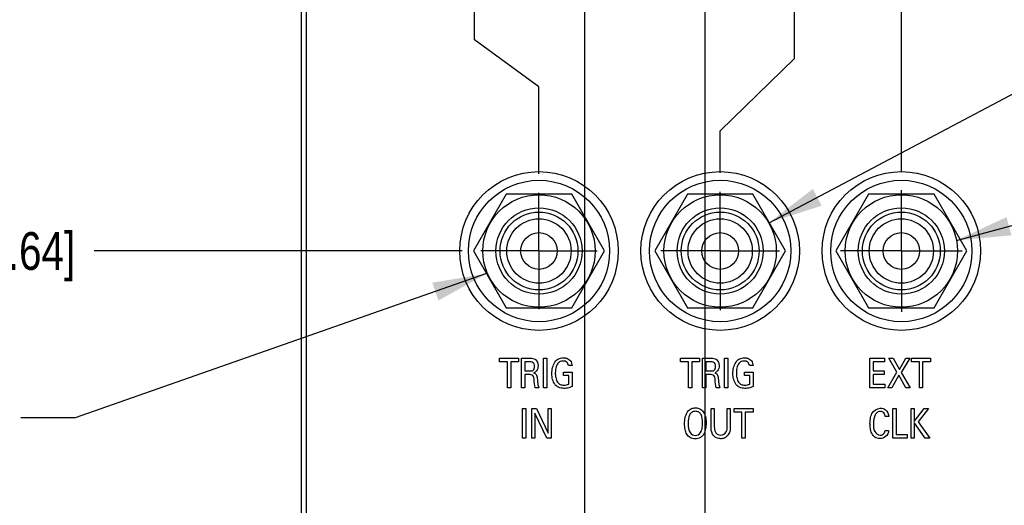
# Model space of a CAD drawing. Header units: inches. Extents: x 0 to 34, y 0 to 22.
# Tile 17 of 39: x 13.4 to 16.7, y 10.3 to 12. Entities that reach past the tile are written whole.
import ezdxf

# ---------------------------------------------------------------- set-up
doc = ezdxf.new("R2010")
doc.units = ezdxf.units.IN
doc.header["$LTSCALE"] = 1.87
doc.header["$MEASUREMENT"] = 0
doc.linetypes.add('CENTER', pattern=[0.6, 0.375, -0.075, 0.075, -0.075])
doc.layers.get('0').update_dxf_attribs({"linetype": 'CONTINUOUS'})
for name, color, linetype in [('02___PRT_ALL_AXES', 7, 'CONTINUOUS'), ('DATUMCURVES', 7, 'CONTINUOUS'), ('DEFAULT_1', 7, 'CENTER'), ('DETAIL', 7, 'CONTINUOUS'), ('DIMENSIONS', 7, 'CONTINUOUS')]:
    doc.layers.add(name, color=color, linetype=linetype)
doc.styles.get("Standard").update_dxf_attribs({"font": 'txt', "width": 0.8})
doc.dimstyles.new('DIMSTYLE_1', dxfattribs={"dimtxt": 0.125, "dimasz": 0.18, "dimexe": 0.125, "dimexo": 0.0625, "dimgap": 0.03125, "dimtad": 0, "dimtih": 1, "dimtoh": 1, "dimdec": 3, "dimlfac": 0.666667, "dimzin": 4, "dimdsep": 46, "dimtxsty": 'STANDARD', "dimblk": '_FILLED', "dimblk1": '_FILLED', "dimblk2": '_FILLED', "dimcen": 0.09, "dimadec": 0, "dimazin": 0, "dimtp": 0.005, "dimtm": 0.005, "dimtfac": 1, "dimtdec": 3, "dimtofl": 0, "dimtmove": 0, "dimatfit": 3, "dimldrblk": '_FILLED', "dimfxl": 1, "dimtolj": 1, "dimtzin": 4, "dimarcsym": 0})
doc.dimstyles.get("Standard").update_dxf_attribs({"dimtxt": 0.125, "dimasz": 0.18, "dimexe": 0.125, "dimexo": 0.0625, "dimgap": 0.09, "dimtad": 0, "dimtih": 1, "dimtoh": 1, "dimdec": 3, "dimzin": 4, "dimdsep": 46, "dimtxsty": 'STANDARD', "dimblk": '_FILLED', "dimblk1": '_FILLED', "dimblk2": '_FILLED', "dimcen": 0.09, "dimadec": 0, "dimazin": 0, "dimtol": 1, "dimtp": 0.01, "dimtm": 0.01, "dimtfac": 1, "dimtdec": 3, "dimtofl": 0, "dimtmove": 0, "dimatfit": 3, "dimldrblk": '_FILLED', "dimfxl": 1, "dimtolj": 1, "dimtzin": 4, "dimarcsym": 0})

# ---------------------------------------------------------------- blocks, each defined once
blk = doc.blocks.new('*D14')
at = {"layer": 'DIMENSIONS', "color": 2, "linetype": 'CONTINUOUS'}
for p, q in [((15.1143, 16.0744), (15.1143, 19.3185)), ((14.9324, 15.8896), (15.1143, 16.0744)), ((14.9298, 11.8848), (14.9324, 15.8896)), ((15.1438, 11.7301), (14.9298, 11.8848)), ((15.1438, 11.4415), (15.1438, 11.7301))]:
    blk.add_line(p, q, dxfattribs=at)
at = {"layer": 'DIMENSIONS', "color": 2, "linetype": 'CONTINUOUS', "insert": (15.0518, 19.381), "char_height": 0.125, "width": 1.125, "attachment_point": 1, "rotation": 90, "line_spacing_factor": 0.9}
blk.add_mtext('.170{\\Ftxt.shx;\\W1.000000;\\H0.125000; }[4.32]', dxfattribs=at)
blk = doc.blocks.new('_FILLED')
at = {"color": 0, "linetype": 'BYBLOCK'}
blk.add_solid([(0, 0), (-1, 0.174), (-1, -0.174)], dxfattribs=at)
blk = doc.blocks.new('*D15')
at = {"layer": 'DIMENSIONS', "color": 2, "linetype": 'CONTINUOUS'}
for p, q in [((15.9896, 11.8233), (15.9896, 19.3185)), ((15.7438, 11.5843), (15.9896, 11.8233)), ((15.7438, 11.4451), (15.7438, 11.5843))]:
    blk.add_line(p, q, dxfattribs=at)
at = {"layer": 'DIMENSIONS', "color": 2, "linetype": 'CONTINUOUS', "insert": (15.9271, 19.381), "char_height": 0.125, "width": 1.125, "attachment_point": 1, "rotation": 90, "line_spacing_factor": 0.9}
blk.add_mtext('.230{\\Ftxt.shx;\\W1.000000;\\H0.125000; }[5.84]', dxfattribs=at)
blk = doc.blocks.new('*D16')
at = {"layer": 'DIMENSIONS', "color": 2, "linetype": 'CONTINUOUS'}
blk.add_line((16.3438, 11.45), (16.3438, 19.3185), dxfattribs=at)
at = {"layer": 'DIMENSIONS', "color": 2, "linetype": 'CONTINUOUS', "insert": (16.2813, 19.381), "char_height": 0.125, "width": 0.925, "attachment_point": 1, "rotation": 90, "line_spacing_factor": 0.9}
blk.add_mtext('.630{\\Ftxt.shx;\\W1.000000;\\H0.125000; }[16]', dxfattribs=at)
blk = doc.blocks.new('*D17')
at = {"layer": 'DIMENSIONS', "color": 2, "linetype": 'CONTINUOUS'}
blk.add_line((15.6943, 8.8571), (15.6943, 19.3185), dxfattribs=at)
at = {"layer": 'DIMENSIONS', "color": 2, "linetype": 'CONTINUOUS', "insert": (15.6318, 19.381), "char_height": 0.125, "width": 0.825, "attachment_point": 1, "rotation": 90, "line_spacing_factor": 0.9}
blk.add_mtext('.197{\\Ftxt.shx;\\W1.000000;\\H0.125000; }[5]', dxfattribs=at)
blk = doc.blocks.new('*D20')
at = {"layer": 'DIMENSIONS', "color": 2, "linetype": 'CONTINUOUS'}
for p, q in [((15.2948, 15.6919), (15.2948, 6.4227)), ((15.2948, 6.4227), (15.356, 6.3308)), ((15.356, 6.3308), (15.356, 5.0333)), ((15.356, 5.0333), (15.2035, 4.8964)), ((15.2035, 4.8964), (15.2035, 2.4965))]:
    blk.add_line(p, q, dxfattribs=at)
at = {"layer": 'DIMENSIONS', "color": 2, "linetype": 'CONTINUOUS', "insert": (15.141, 2.434), "char_height": 0.125, "width": 1.425, "attachment_point": 3, "rotation": 90, "line_spacing_factor": 0.9}
blk.add_mtext('2X .069{\\Ftxt.shx;\\W1.000000;\\H0.125000; }[1.76]', dxfattribs=at)
blk = doc.blocks.new('*D31')
at = {"layer": 'DIMENSIONS', "color": 2, "linetype": 'CONTINUOUS'}
blk.add_line((14.8889, 11.1865), (13.6703, 11.1865), dxfattribs=at)
at = {"layer": 'DIMENSIONS', "color": 2, "linetype": 'CONTINUOUS', "insert": (13.6078, 11.249), "char_height": 0.125, "width": 1.725, "attachment_point": 3, "line_spacing_factor": 0.9}
blk.add_mtext('3D 5.222{\\Ftxt.shx;\\W1.000000;\\H0.125000; }[132.64]', dxfattribs=at)
blk = doc.blocks.new('*D32')
at = {"layer": 'DIMENSIONS', "color": 2, "linetype": 'CONTINUOUS'}
blk.add_line((15.602, 12.751), (13.6703, 12.751), dxfattribs=at)
at = {"layer": 'DIMENSIONS', "color": 2, "linetype": 'CONTINUOUS', "insert": (13.6078, 12.8135), "char_height": 0.125, "width": 1.425, "attachment_point": 3, "line_spacing_factor": 0.9}
blk.add_mtext('6.265{\\Ftxt.shx;\\W1.000000;\\H0.125000; }[159.13]', dxfattribs=at)
blk = doc.blocks.new('*D33')
at = {"layer": 'DIMENSIONS', "color": 2, "linetype": 'CONTINUOUS'}
blk.add_line((15.6092, 14.851), (13.6703, 14.851), dxfattribs=at)
at = {"layer": 'DIMENSIONS', "color": 2, "linetype": 'CONTINUOUS', "insert": (13.6078, 14.9135), "char_height": 0.125, "width": 1.425, "attachment_point": 3, "line_spacing_factor": 0.9}
blk.add_mtext('7.665{\\Ftxt.shx;\\W1.000000;\\H0.125000; }[194.69]', dxfattribs=at)
blk = doc.blocks.new('*D34')
at = {"layer": 'DIMENSIONS', "color": 2, "linetype": 'CONTINUOUS'}
blk.add_line((15.1712, 16.7185), (13.6703, 16.7185), dxfattribs=at)
at = {"layer": 'DIMENSIONS', "color": 2, "linetype": 'CONTINUOUS', "insert": (13.6078, 16.781), "char_height": 0.125, "width": 1.425, "attachment_point": 3, "line_spacing_factor": 0.9}
blk.add_mtext('8.910{\\Ftxt.shx;\\W1.000000;\\H0.125000; }[226.31]', dxfattribs=at)
blk = doc.blocks.new('*D35')
at = {"layer": 'DIMENSIONS', "color": 2, "linetype": 'CONTINUOUS'}
blk.add_line((14.89, 16.9225), (13.6703, 16.9225), dxfattribs=at)
at = {"layer": 'DIMENSIONS', "color": 2, "linetype": 'CONTINUOUS', "insert": (13.6078, 16.985), "char_height": 0.125, "width": 1.725, "attachment_point": 3, "line_spacing_factor": 0.9}
blk.add_mtext('2X 9.046{\\Ftxt.shx;\\W1.000000;\\H0.125000; }[229.77]', dxfattribs=at)
blk = doc.blocks.new('*D36')
at = {"layer": 'DIMENSIONS', "color": 2, "linetype": 'CONTINUOUS'}
blk.add_line((14.8818, 17.1265), (13.6703, 17.1265), dxfattribs=at)
at = {"layer": 'DIMENSIONS', "color": 2, "linetype": 'CONTINUOUS', "insert": (13.6078, 17.189), "char_height": 0.125, "width": 1.725, "attachment_point": 3, "line_spacing_factor": 0.9}
blk.add_mtext('2X 9.182{\\Ftxt.shx;\\W1.000000;\\H0.125000; }[233.22]', dxfattribs=at)
blk = doc.blocks.new('*D37')
at = {"layer": 'DIMENSIONS', "color": 2, "linetype": 'CONTINUOUS'}
blk.add_line((15.1744, 18.4615), (13.6703, 18.4615), dxfattribs=at)
at = {"layer": 'DIMENSIONS', "color": 2, "linetype": 'CONTINUOUS', "insert": (13.6078, 18.524), "char_height": 0.125, "width": 1.825, "attachment_point": 3, "line_spacing_factor": 0.9}
blk.add_mtext('2X 10.072{\\Ftxt.shx;\\W1.000000;\\H0.125000; }[255.83]', dxfattribs=at)
blk = doc.blocks.new('*D38')
at = {"layer": 'DIMENSIONS', "color": 2, "linetype": 'CONTINUOUS'}
blk.add_line((14.2953, 18.6445), (13.6703, 18.6445), dxfattribs=at)
at = {"layer": 'DIMENSIONS', "color": 2, "linetype": 'CONTINUOUS', "insert": (13.6078, 18.707), "char_height": 0.125, "width": 1.525, "attachment_point": 3, "line_spacing_factor": 0.9}
blk.add_mtext('10.194{\\Ftxt.shx;\\W1.000000;\\H0.125000; }[258.93]', dxfattribs=at)

msp = doc.modelspace()

# ---------------------------------------------------------------- linework, layer by layer
at = {"color": 7, "linetype": 'CONTINUOUS'}
for p, q in [((14.3578, 3.1705), (14.3578, 18.2245)), ((14.3728, 17.8435), (14.3728, 3.2155)), ((15.0356, 11.374), (14.9273, 11.1865)), ((15.2521, 11.374), (15.0356, 11.374)), ((15.3603, 11.1865), (15.2521, 11.374)), ((15.6356, 11.374), (15.5273, 11.1865)), ((15.8521, 11.374), (15.6356, 11.374)), ((15.9603, 11.1865), (15.8521, 11.374)), ((16.2356, 11.374), (16.1273, 11.1865)), ((16.4521, 11.374), (16.2356, 11.374)), ((16.5603, 11.1865), (16.4521, 11.374)), ((14.9273, 11.1865), (15.0356, 10.999)), ((15.2521, 10.999), (15.3603, 11.1865)), ((15.5273, 11.1865), (15.6356, 10.999)), ((15.8521, 10.999), (15.9603, 11.1865)), ((16.1273, 11.1865), (16.2356, 10.999)), ((16.4521, 10.999), (16.5603, 11.1865)), ((15.0356, 10.999), (15.2521, 10.999)), ((15.6356, 10.999), (15.8521, 10.999)), ((16.2356, 10.999), (16.4521, 10.999))]:
    msp.add_line(p, q, dxfattribs=at)
for centre, radius in [((15.1438, 11.1865), 0.234), ((15.7438, 11.1865), 0.234), ((16.3438, 11.1865), 0.234), ((15.1438, 11.1865), 0.186), ((15.7438, 11.1865), 0.186), ((16.3438, 11.1865), 0.186), ((15.1438, 11.1865), 0.1425), ((15.1438, 11.1865), 0.129), ((15.7438, 11.1865), 0.1425), ((15.7438, 11.1865), 0.129), ((16.3438, 11.1865), 0.1425), ((16.3438, 11.1865), 0.129), ((15.1438, 11.1865), 0.1065), ((15.7438, 11.1865), 0.1065), ((16.3438, 11.1865), 0.1065), ((15.1438, 11.1865), 0.0607), ((15.7438, 11.1865), 0.0607), ((16.3438, 11.1865), 0.0607)]:
    msp.add_circle(centre, radius, dxfattribs=at)
at = {"layer": '02___PRT_ALL_AXES', "color": 7, "linetype": 'CONTINUOUS'}
for centre in [(15.1438, 11.1865), (15.7438, 11.1865), (16.3438, 11.1865)]:
    msp.add_circle(centre, 0.2625, dxfattribs=at)
at = {"layer": 'DATUMCURVES', "color": 40, "linetype": 'CONTINUOUS'}
for p, q in [((15.0133, 10.8201), (15.0133, 10.8316)), ((15.0133, 10.8316), (15.0763, 10.8316)), ((15.0763, 10.8316), (15.0763, 10.8201)), ((15.0863, 10.7341), (15.0863, 10.8316)), ((15.0863, 10.8316), (15.1142, 10.8316)), ((15.1586, 10.7341), (15.1586, 10.8316)), ((15.1586, 10.8316), (15.1694, 10.8316)), ((15.1694, 10.8316), (15.1694, 10.7341)), ((15.6128, 10.8201), (15.6128, 10.8316)), ((15.6128, 10.8316), (15.6758, 10.8316)), ((15.6758, 10.8316), (15.6758, 10.8201)), ((15.6858, 10.7341), (15.6858, 10.8316)), ((15.6858, 10.8316), (15.7137, 10.8316)), ((15.7581, 10.7341), (15.7581, 10.8316)), ((15.7581, 10.8316), (15.7689, 10.8316)), ((15.7689, 10.8316), (15.7689, 10.7341)), ((16.2393, 10.8315), (16.2882, 10.8315)), ((16.2393, 10.7341), (16.2393, 10.8315)), ((16.2882, 10.8315), (16.2882, 10.8201)), ((16.3024, 10.8315), (16.3162, 10.8315)), ((16.3294, 10.7851), (16.3024, 10.8315)), ((16.3162, 10.8315), (16.3373, 10.794)), ((16.3373, 10.794), (16.3583, 10.8315)), ((16.3714, 10.8315), (16.3436, 10.7848)), ((16.3583, 10.8315), (16.3714, 10.8315)), ((16.3773, 10.8315), (16.4403, 10.8315)), ((16.3773, 10.8201), (16.3773, 10.8315)), ((16.4403, 10.8315), (16.4403, 10.8201)), ((15.0394, 10.8201), (15.0133, 10.8201)), ((15.0394, 10.7341), (15.0394, 10.8201)), ((15.0501, 10.8201), (15.0501, 10.7341)), ((15.0763, 10.8201), (15.0501, 10.8201)), ((15.0968, 10.8202), (15.0968, 10.7896)), ((15.1138, 10.8202), (15.0968, 10.8202)), ((15.2532, 10.8073), (15.2414, 10.8073)), ((15.6389, 10.8201), (15.6128, 10.8201)), ((15.6389, 10.7341), (15.6389, 10.8201)), ((15.6496, 10.8201), (15.6496, 10.7341)), ((15.6758, 10.8201), (15.6496, 10.8201)), ((15.6963, 10.8202), (15.6963, 10.7896)), ((15.7134, 10.8202), (15.6963, 10.8202)), ((15.8527, 10.8073), (15.8409, 10.8073)), ((16.2882, 10.8201), (16.2501, 10.8201)), ((16.2501, 10.8201), (16.2501, 10.7897)), ((16.4035, 10.8201), (16.3773, 10.8201)), ((16.4035, 10.7341), (16.4035, 10.8201)), ((16.4403, 10.8201), (16.4142, 10.8201)), ((16.4142, 10.8201), (16.4142, 10.7341)), ((15.0968, 10.7896), (15.1138, 10.7896)), ((15.097, 10.7781), (15.097, 10.7341)), ((15.1106, 10.7781), (15.097, 10.7781)), ((15.2249, 10.7747), (15.2249, 10.7859)), ((15.2249, 10.7859), (15.2535, 10.7859)), ((15.2427, 10.7747), (15.2249, 10.7747)), ((15.2427, 10.7458), (15.2427, 10.7747)), ((15.2535, 10.7859), (15.2535, 10.7379)), ((15.6963, 10.7896), (15.7134, 10.7896)), ((15.6965, 10.7781), (15.6965, 10.7341)), ((15.7101, 10.7781), (15.6965, 10.7781)), ((15.8244, 10.7747), (15.8244, 10.7859)), ((15.8244, 10.7859), (15.853, 10.7859)), ((15.8422, 10.7747), (15.8244, 10.7747)), ((15.8422, 10.7458), (15.8422, 10.7747)), ((15.853, 10.7859), (15.853, 10.7379)), ((16.2501, 10.7897), (16.2864, 10.7897)), ((16.2864, 10.7784), (16.2501, 10.7784)), ((16.2501, 10.7784), (16.2501, 10.746)), ((16.2864, 10.7897), (16.2864, 10.7784)), ((16.2992, 10.7341), (16.3294, 10.7851)), ((16.336, 10.7759), (16.3122, 10.7341)), ((16.3592, 10.7341), (16.336, 10.7759)), ((16.3436, 10.7848), (16.3728, 10.7341)), ((15.0501, 10.7341), (15.0394, 10.7341)), ((15.097, 10.7341), (15.0863, 10.7341)), ((15.1428, 10.7341), (15.1312, 10.7341)), ((15.1694, 10.7341), (15.1586, 10.7341)), ((15.6496, 10.7341), (15.6389, 10.7341)), ((15.6965, 10.7341), (15.6858, 10.7341)), ((15.7423, 10.7341), (15.7307, 10.7341)), ((15.7689, 10.7341), (15.7581, 10.7341)), ((16.2891, 10.7341), (16.2393, 10.7341)), ((16.2501, 10.746), (16.2891, 10.746)), ((16.2891, 10.746), (16.2891, 10.7341)), ((16.3122, 10.7341), (16.2992, 10.7341)), ((16.3728, 10.7341), (16.3592, 10.7341)), ((16.4142, 10.7341), (16.4035, 10.7341)), ((15.0896, 10.5674), (15.0896, 10.6649)), ((15.0896, 10.6649), (15.1004, 10.6649)), ((15.1004, 10.6649), (15.1004, 10.5674)), ((15.1203, 10.5674), (15.1203, 10.6649)), ((15.1203, 10.6649), (15.1353, 10.6649)), ((15.1353, 10.6649), (15.1737, 10.5843)), ((15.1737, 10.5843), (15.1737, 10.6649)), ((15.1737, 10.6649), (15.1836, 10.6649)), ((15.1836, 10.6649), (15.1836, 10.5674)), ((15.7136, 10.6055), (15.7136, 10.6649)), ((15.7136, 10.6649), (15.7244, 10.6649)), ((15.7244, 10.6649), (15.7244, 10.6046)), ((15.7668, 10.6051), (15.7668, 10.6649)), ((15.7668, 10.6649), (15.7772, 10.6649)), ((15.7772, 10.6649), (15.7772, 10.6048)), ((15.7899, 10.6534), (15.7899, 10.6649)), ((15.7899, 10.6649), (15.8528, 10.6649)), ((15.8528, 10.6649), (15.8528, 10.6534)), ((16.3161, 10.6649), (16.3268, 10.6649)), ((16.3161, 10.5674), (16.3161, 10.6649)), ((16.3268, 10.6649), (16.3268, 10.5794)), ((16.3761, 10.6649), (16.3868, 10.6649)), ((16.3761, 10.5674), (16.3761, 10.6649)), ((16.3868, 10.6649), (16.3868, 10.6222)), ((16.3868, 10.6222), (16.4194, 10.6649)), ((16.4341, 10.6649), (16.3992, 10.6213)), ((16.4194, 10.6649), (16.4341, 10.6649)), ((15.1302, 10.6502), (15.1302, 10.5674)), ((15.1698, 10.5674), (15.1302, 10.6502)), ((15.816, 10.6534), (15.7899, 10.6534)), ((15.816, 10.5674), (15.816, 10.6534)), ((15.8267, 10.6534), (15.8267, 10.5674)), ((15.8528, 10.6534), (15.8267, 10.6534)), ((16.3021, 10.6386), (16.2905, 10.6386)), ((16.3868, 10.6191), (16.3868, 10.5674)), ((16.4228, 10.5674), (16.3868, 10.6191)), ((16.3992, 10.6213), (16.4379, 10.5674)), ((15.1004, 10.5674), (15.0896, 10.5674)), ((15.1302, 10.5674), (15.1203, 10.5674)), ((15.1836, 10.5674), (15.1698, 10.5674)), ((15.8267, 10.5674), (15.816, 10.5674)), ((16.29, 10.5931), (16.3018, 10.5931)), ((16.3631, 10.5674), (16.3161, 10.5674)), ((16.3268, 10.5794), (16.3631, 10.5794)), ((16.3631, 10.5794), (16.3631, 10.5674)), ((16.3868, 10.5674), (16.3761, 10.5674)), ((16.4379, 10.5674), (16.4228, 10.5674))]:
    msp.add_line(p, q, dxfattribs=at)
for points, knots in [([(15.1142, 10.8316), (15.1203, 10.8316), (15.1354, 10.8295), (15.1429, 10.8081), (15.1381, 10.7907), (15.1296, 10.7847), (15.1261, 10.7835)], [0, 0, 0, 0, 0.266612, 0.578124, 0.839347, 1, 1, 1, 1]), ([(15.1865, 10.7812), (15.1865, 10.7843), (15.1874, 10.8004), (15.1933, 10.8179), (15.2033, 10.8263)], [0, 0, 0, 0, 0.193615, 1, 1, 1, 1]), ([(15.2033, 10.8263), (15.2067, 10.8292), (15.2141, 10.8325), (15.2235, 10.8333), (15.2304, 10.833), (15.239, 10.8312), (15.2449, 10.8267), (15.248, 10.8228)], [0, 0, 0, 0, 0.277066, 0.47029, 0.57519, 0.697936, 1, 1, 1, 1]), ([(15.7137, 10.8316), (15.7199, 10.8316), (15.7349, 10.8295), (15.7424, 10.8081), (15.7376, 10.7907), (15.7291, 10.7847), (15.7256, 10.7835)], [0, 0, 0, 0, 0.266543, 0.578085, 0.8393, 1, 1, 1, 1]), ([(15.786, 10.7812), (15.786, 10.7843), (15.7869, 10.8004), (15.7928, 10.8179), (15.8028, 10.8263)], [0, 0, 0, 0, 0.193619, 1, 1, 1, 1]), ([(15.8028, 10.8263), (15.8062, 10.8292), (15.8136, 10.8325), (15.823, 10.8333), (15.8299, 10.833), (15.8385, 10.8312), (15.8444, 10.8267), (15.8475, 10.8228)], [0, 0, 0, 0, 0.276988, 0.470208, 0.575152, 0.69784, 1, 1, 1, 1]), ([(15.1294, 10.8044), (15.1294, 10.8075), (15.1287, 10.8165), (15.1189, 10.8202), (15.1138, 10.8202)], [0, 0, 0, 0, 0.378942, 1, 1, 1, 1]), ([(15.2414, 10.8073), (15.2409, 10.8113), (15.2373, 10.8201), (15.2247, 10.8233), (15.2135, 10.8215), (15.2038, 10.813), (15.1989, 10.7991), (15.1974, 10.7838), (15.1982, 10.7743), (15.1989, 10.7699)], [0, 0, 0, 0, 0.134007, 0.276965, 0.388859, 0.496953, 0.684796, 0.856351, 1, 1, 1, 1]), ([(15.7289, 10.8044), (15.7289, 10.8075), (15.7282, 10.8165), (15.7184, 10.8202), (15.7134, 10.8202)], [0, 0, 0, 0, 0.379084, 1, 1, 1, 1]), ([(15.8409, 10.8073), (15.8404, 10.8113), (15.8368, 10.8201), (15.8242, 10.8233), (15.813, 10.8215), (15.8032, 10.813), (15.7984, 10.7991), (15.797, 10.7838), (15.7978, 10.7743), (15.7984, 10.7699)], [0, 0, 0, 0, 0.134025, 0.27686, 0.388805, 0.497018, 0.684804, 0.856352, 1, 1, 1, 1]), ([(15.1312, 10.7341), (15.129, 10.7425), (15.1279, 10.7552), (15.1266, 10.7763), (15.1151, 10.7781), (15.1106, 10.7781)], [0, 0, 0, 0, 0.477487, 0.752592, 1, 1, 1, 1]), ([(15.1261, 10.7835), (15.1293, 10.7825), (15.1343, 10.7794), (15.1371, 10.7718), (15.138, 10.7646), (15.1387, 10.7568), (15.1399, 10.7465), (15.1414, 10.739), (15.1428, 10.7341)], [0, 0, 0, 0, 0.184647, 0.290157, 0.432825, 0.581651, 0.71893, 1, 1, 1, 1]), ([(15.2535, 10.7379), (15.25, 10.7364), (15.2411, 10.7332), (15.2257, 10.7311), (15.2088, 10.7335), (15.1953, 10.7447), (15.188, 10.7613), (15.1865, 10.7745), (15.1865, 10.7812)], [0, 0, 0, 0, 0.112822, 0.286888, 0.465909, 0.605579, 0.796389, 1, 1, 1, 1]), ([(15.1989, 10.7699), (15.199, 10.7692), (15.2001, 10.763), (15.2029, 10.7528), (15.2138, 10.7438), (15.2277, 10.742), (15.2373, 10.7438), (15.2427, 10.7458)], [0, 0, 0, 0, 0.036727, 0.31341, 0.515459, 0.709946, 1, 1, 1, 1]), ([(15.7307, 10.7341), (15.7285, 10.7425), (15.7275, 10.7552), (15.7261, 10.7763), (15.7146, 10.7781), (15.7101, 10.7781)], [0, 0, 0, 0, 0.477394, 0.752466, 1, 1, 1, 1]), ([(15.7256, 10.7835), (15.7288, 10.7825), (15.7338, 10.7794), (15.7366, 10.7718), (15.7375, 10.7646), (15.7382, 10.7568), (15.7394, 10.7465), (15.7409, 10.739), (15.7423, 10.7341)], [0, 0, 0, 0, 0.184495, 0.290004, 0.432705, 0.58159, 0.718912, 1, 1, 1, 1]), ([(15.853, 10.7379), (15.8495, 10.7364), (15.8405, 10.7332), (15.8252, 10.7311), (15.8083, 10.7335), (15.7948, 10.7447), (15.7875, 10.7613), (15.786, 10.7745), (15.786, 10.7812)], [0, 0, 0, 0, 0.112777, 0.286799, 0.465856, 0.605592, 0.796387, 1, 1, 1, 1]), ([(15.7984, 10.7699), (15.7985, 10.7692), (15.7996, 10.763), (15.8024, 10.7528), (15.8133, 10.7438), (15.8272, 10.742), (15.8368, 10.7438), (15.8422, 10.7458)], [0, 0, 0, 0, 0.036722, 0.313314, 0.515275, 0.709813, 1, 1, 1, 1]), ([(15.636, 10.6544), (15.6401, 10.6602), (15.6495, 10.6662), (15.6646, 10.6683), (15.677, 10.6653), (15.6884, 10.6557), (15.6955, 10.6401), (15.6979, 10.6193), (15.6962, 10.5976), (15.6918, 10.5847), (15.688, 10.5788), (15.6872, 10.5776)], [0, 0, 0, 0, 0.094187, 0.188374, 0.328761, 0.469148, 0.609534, 0.749921, 0.859956, 0.969991, 1, 1, 1, 1]), ([(16.2406, 10.6262), (16.2408, 10.628), (16.2419, 10.6356), (16.2463, 10.654), (16.269, 10.67), (16.2955, 10.6621), (16.3015, 10.6466), (16.3021, 10.6386)], [0, 0, 0, 0, 0.056449, 0.233036, 0.565176, 0.753536, 1, 1, 1, 1]), ([(15.6872, 10.5776), (15.6848, 10.5744), (15.6781, 10.5679), (15.6614, 10.5636), (15.6431, 10.5681), (15.6328, 10.5794), (15.627, 10.596), (15.6255, 10.6134), (15.6265, 10.6313), (15.6304, 10.645), (15.634, 10.6517), (15.636, 10.6544)], [0, 0, 0, 0, 0.101796, 0.241767, 0.375769, 0.50977, 0.643772, 0.777774, 0.888887, 0.944444, 1, 1, 1, 1]), ([(15.6857, 10.6172), (15.6857, 10.6283), (15.6834, 10.6429), (15.6742, 10.654), (15.6616, 10.6573), (15.6489, 10.6536), (15.6393, 10.6412), (15.6372, 10.626), (15.6373, 10.6153), (15.6373, 10.6147)], [0, 0, 0, 0, 0.233894, 0.350841, 0.467789, 0.597545, 0.7273, 0.986812, 1, 1, 1, 1]), ([(16.2905, 10.6386), (16.2901, 10.6419), (16.2888, 10.6477), (16.2824, 10.6543), (16.2727, 10.6564), (16.2612, 10.6526), (16.2547, 10.6411), (16.252, 10.6285), (16.2515, 10.6153), (16.2514, 10.6062), (16.2519, 10.6018)], [0, 0, 0, 0, 0.11232, 0.190591, 0.292079, 0.42578, 0.559557, 0.708575, 0.854115, 1, 1, 1, 1]), ([(15.6442, 10.5855), (15.6486, 10.5786), (15.6618, 10.5743), (15.6791, 10.5809), (15.6855, 10.6031), (15.6857, 10.6139), (15.6857, 10.6172)], [0, 0, 0, 0, 0.284831, 0.579, 0.7895, 1, 1, 1, 1]), ([(15.7772, 10.6048), (15.7772, 10.601), (15.7768, 10.592), (15.7718, 10.5777), (15.7597, 10.5671), (15.7476, 10.565), (15.7388, 10.5659), (15.7283, 10.569), (15.7145, 10.5816), (15.7136, 10.5972), (15.7136, 10.6055)], [0, 0, 0, 0, 0.09907, 0.236001, 0.388725, 0.493938, 0.550057, 0.618105, 0.781363, 1, 1, 1, 1]), ([(15.7244, 10.6046), (15.7244, 10.5986), (15.7251, 10.5879), (15.7355, 10.5786), (15.7498, 10.5759), (15.7667, 10.5858), (15.7668, 10.5995), (15.7668, 10.6051)], [0, 0, 0, 0, 0.231982, 0.383764, 0.50414, 0.783744, 1, 1, 1, 1]), ([(16.3018, 10.5931), (16.3012, 10.5854), (16.2945, 10.5703), (16.2735, 10.5641), (16.2553, 10.5691), (16.2449, 10.5833), (16.2408, 10.599), (16.2397, 10.6136), (16.2402, 10.6225), (16.2406, 10.6262)], [0, 0, 0, 0, 0.192481, 0.359344, 0.504412, 0.637268, 0.776471, 0.907229, 1, 1, 1, 1]), ([(16.2519, 10.6018), (16.2525, 10.5974), (16.2554, 10.5862), (16.2705, 10.5735), (16.2872, 10.5809), (16.2894, 10.5895), (16.29, 10.5931)], [0, 0, 0, 0, 0.221328, 0.58242, 0.816335, 1, 1, 1, 1])]:
    msp.add_open_spline(points, degree=3, knots=knots, dxfattribs=at)
for points in [[(15.1241, 10.7917), (15.1278, 10.7944), (15.1294, 10.7998), (15.1294, 10.8044)], [(15.248, 10.8228), (15.2513, 10.8185), (15.2529, 10.8127), (15.2532, 10.8073)], [(15.7236, 10.7917), (15.7273, 10.7944), (15.7289, 10.7998), (15.7289, 10.8044)], [(15.8475, 10.8228), (15.8508, 10.8185), (15.8524, 10.8127), (15.8527, 10.8073)], [(15.1138, 10.7896), (15.1173, 10.7896), (15.1213, 10.7897), (15.1241, 10.7917)], [(15.7134, 10.7896), (15.7169, 10.7896), (15.7208, 10.7897), (15.7236, 10.7917)], [(15.6373, 10.6147), (15.6374, 10.6043), (15.639, 10.5935), (15.6442, 10.5855)]]:
    msp.add_open_spline(points, degree=3, dxfattribs=at)
at = {"layer": 'DEFAULT_1', "color": 7, "linetype": 'CENTER'}
for p, q in [((15.7438, 11.1865), (15.7438, 11.3826)), ((16.3438, 11.1865), (16.3438, 11.3875)), ((15.1438, 11.1865), (15.1438, 11.379)), ((15.1438, 11.1865), (14.9514, 11.1865)), ((15.1438, 11.1865), (15.1438, 10.994)), ((15.1438, 11.1865), (15.3363, 11.1865)), ((15.7438, 11.1865), (15.5477, 11.1865)), ((15.7438, 11.1865), (15.7438, 10.9904)), ((15.7438, 11.1865), (15.94, 11.1865)), ((16.3438, 11.1865), (16.1428, 11.1865)), ((16.3438, 11.1865), (16.3438, 10.9855)), ((16.3438, 11.1865), (16.5448, 11.1865))]:
    msp.add_line(p, q, dxfattribs=at)

# ---------------------------------------------------------------- dimensions: what is measured, and where the dimension line sits
at = {"layer": 'DIMENSIONS', "color": 2, "linetype": 'CONTINUOUS'}
for feature_location, offset, dtype, origin, picture, middle in [((15.1438, 11.4415), (-0.0296, 7.877), 0, (15.3988, 11.379), '*D14', (15.1143, 19.9435)), ((15.7438, 11.4451), (0.2458, 7.8734), 0, (15.3988, 11.3826), '*D15', (15.9896, 19.9435)), ((16.3438, 11.45), (0, 7.8685), 1, (15.3988, 11.3875), '*D16', (16.3438, 19.8435)), ((15.6943, 8.8571), (0, 10.4614), 1, (15.3988, 8.7946), '*D17', (15.6943, 19.7935)), ((14.2953, 18.6445), (-0.625, 0), 0, (14.3578, 3.3535), '*D38', (12.8453, 18.6445)), ((15.1712, 16.7185), (-1.5009, 0), 0, (15.2337, 3.3535), '*D34', (12.8953, 16.7185)), ((15.6092, 14.851), (-1.9388, 0), 0, (15.0973, 3.3535), '*D33', (12.8953, 14.851)), ((15.602, 12.751), (-1.9317, 0), 0, (15.0973, 3.3535), '*D32', (12.8953, 12.751))]:
    dim = msp.add_ordinate_dim(feature_location=feature_location, offset=offset, dtype=dtype, origin=origin, dimstyle='DIMSTYLE_1', dxfattribs=at)
    dim.commit()
    dim.dimension.update_dxf_attribs({"geometry": picture, "text_midpoint": middle})
for feature_location, offset, origin, text, picture, middle in [((15.1744, 18.4615), (-1.5041, 0), (15.2369, 3.3535), '2X <>', '*D37', (12.6953, 18.4615)), ((14.8818, 17.1265), (-1.2115, 0), (14.9443, 3.3535), '2X <>', '*D36', (12.7453, 17.1265)), ((14.89, 16.9225), (-1.2197, 0), (14.9525, 3.3535), '2X <>', '*D35', (12.7453, 16.9225)), ((15.2948, 15.6919), (-0.0913, -13.1955), (15.3988, 12.044), '2X <>', '*D20', (15.2035, 1.7215)), ((14.8889, 11.1865), (-1.2185, 0), (14.9514, 3.3535), '3D <>', '*D31', (12.7453, 11.1865))]:
    dim = msp.add_ordinate_dim(feature_location=feature_location, offset=offset, dtype=0, origin=origin, text=text, dimstyle='DIMSTYLE_1', dxfattribs=at)
    dim.commit()
    dim.dimension.update_dxf_attribs({"geometry": picture, "text_midpoint": middle})

# ---------------------------------------------------------------- leaders
at = {"layer": 'DETAIL', "color": 2, "linetype": 'CONTINUOUS'}
for points in [[(15.9062, 11.2802), (18.6898, 12.7516), (18.8698, 12.7516)], [(16.5265, 11.2217), (18.6898, 11.8028), (18.8698, 11.8028)], [(14.9705, 11.1117), (13.6078, 10.6345), (13.4278, 10.6345)]]:
    msp.add_leader(points, dimstyle='STANDARD', override={"dimtad": 0}, dxfattribs=at)

doc.saveas('drawing.dxf')
